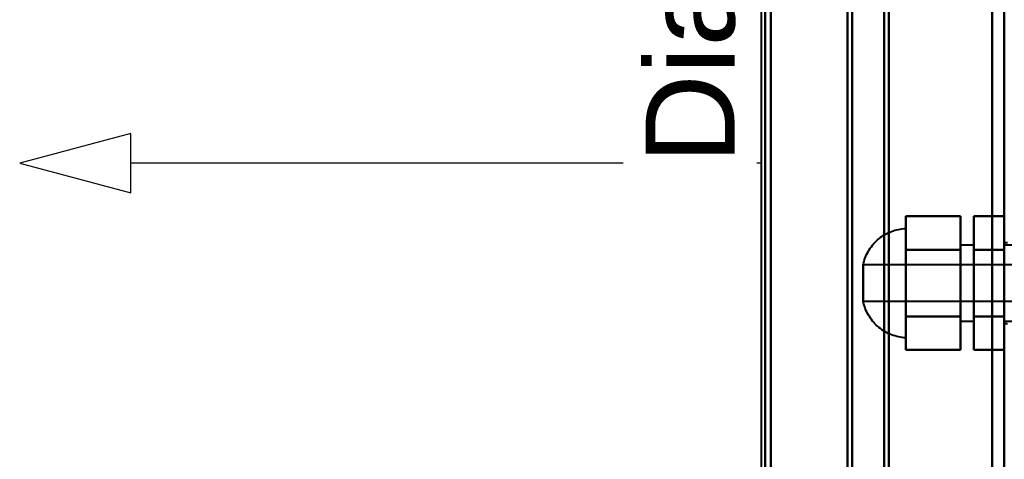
# Model space of a CAD drawing. Header units: millimetres. Extents: x -1087 to 1688, y -120 to 1010.
# Tile 26 of 86: x -695 to -533, y 664 to 737. Entities that reach past the tile are written whole.
import ezdxf

# ---------------------------------------------------------------- set-up
doc = ezdxf.new("R2010")
doc.units = ezdxf.units.MM
doc.layers.add('A-GENM', color=13, linetype='Continuous', lineweight=40)
doc.layers.add('G-IMPT', color=8, linetype='Continuous', lineweight=40)
doc.styles.add('Arial_1', font='arial.ttf', dxfattribs={"height": 14.6304})

# ---------------------------------------------------------------- blocks, each defined once
blk = doc.blocks.new('Maintenance r21 - Maintenance r21-751643-Arrière')
at = {"layer": 'A-GENM'}
for p, q in [((-535, 1.65), (-535, 939.65)), ((-535, 939.65), (-535, 1.65))]:
    blk.add_line(p, q, dxfattribs=at)
blk = doc.blocks.new('NEXA 700 CALQUES_dwg-751640-Arrière')
at = {"layer": 'G-IMPT'}
for p, q in [((-533.03, 902.77), (-533.03, 128.97)), ((-552.8, 713.37), (-552.8, 838.78)), ((-552.8, 838.78), (-552.8, 713.37)), ((-552.03, 839.37), (-552.03, 713.37)), ((-552.03, 713.37), (-552.03, 839.37)), ((-533.03, 839.87), (-533.03, 713.37)), ((-533.03, 713.37), (-533.03, 839.87)), ((-572.33, 713.37), (-572.33, 837.75)), ((-572.33, 837.75), (-572.33, 713.37)), ((-571.42, 713.37), (-571.42, 838.34)), ((-571.42, 838.34), (-571.42, 713.37)), ((-558.8, 713.37), (-558.8, 837.75)), ((-558.8, 837.75), (-558.8, 713.37)), ((-558.03, 838.34), (-558.03, 713.37)), ((-558.03, 713.37), (-558.03, 838.34)), ((-572.33, 589), (-572.33, 713.37)), ((-572.33, 713.37), (-572.33, 589)), ((-571.42, 588.41), (-571.42, 713.37)), ((-571.42, 713.37), (-571.42, 588.41)), ((-558.8, 589), (-558.8, 713.37)), ((-558.8, 713.37), (-558.8, 589)), ((-558.03, 713.37), (-558.03, 588.41)), ((-558.03, 588.41), (-558.03, 713.37)), ((-552.8, 587.96), (-552.8, 713.37)), ((-552.8, 713.37), (-552.8, 587.96)), ((-552.03, 713.37), (-552.03, 587.37)), ((-552.03, 587.37), (-552.03, 713.37)), ((-533.03, 713.37), (-533.03, 586.87)), ((-533.03, 586.87), (-533.03, 713.37)), ((-549.23, 702.27), (-549.23, 684.27)), ((-549.23, 702.27), (-549.23, 693.27)), ((-549.23, 693.27), (-549.23, 702.27)), ((-538.03, 699.52), (-540.23, 699.52)), ((-540.23, 699.52), (-540.23, 693.27)), ((-540.23, 693.27), (-540.23, 699.52)), ((-538.03, 699.52), (-538.03, 693.27)), ((-538.03, 693.27), (-538.03, 699.52)), ((-532.53, 699.92), (-533.03, 699.92)), ((-533.03, 693.27), (-533.03, 699.92)), ((-533.03, 699.92), (-533.03, 693.27)), ((-525.23, 699.52), (-533.03, 699.52)), ((-533.03, 693.27), (-533.03, 699.52)), ((-533.03, 699.52), (-533.03, 687.02)), ((-533.03, 699.52), (-533.03, 687.02)), ((-525.23, 696.27), (-556.23, 696.27)), ((-556.23, 690.27), (-556.23, 696.27)), ((-556.23, 693.27), (-556.23, 696.27)), ((-556.23, 696.27), (-556.23, 693.27)), ((-556.23, 690.27), (-556.23, 693.27)), ((-556.23, 693.27), (-556.23, 690.27)), ((-549.23, 693.27), (-549.23, 684.27)), ((-549.23, 684.27), (-549.23, 693.27)), ((-540.23, 693.27), (-540.23, 687.02)), ((-540.23, 687.02), (-540.23, 693.27)), ((-538.03, 693.27), (-538.03, 687.02)), ((-538.03, 687.02), (-538.03, 693.27)), ((-533.03, 687.02), (-533.03, 693.27)), ((-533.03, 687.02), (-533.03, 693.27)), ((-533.03, 686.62), (-533.03, 693.27)), ((-533.03, 693.27), (-533.03, 686.62)), ((-556.23, 690.27), (-525.23, 690.27)), ((-540.23, 687.02), (-538.03, 687.02)), ((-533.03, 687.02), (-525.23, 687.02)), ((-533.03, 686.62), (-532.53, 686.62))]:
    blk.add_line(p, q, dxfattribs=at)
at = {"layer": 'G-IMPT', "flags": 128}
for points in [[(-533.03, 937.77), (-533.03, 735.57), (-533.03, 533.37), (-533.03, 331.17), (-533.03, 128.97)], [(-533.03, 128.97), (-533.03, 322.42), (-533.03, 515.87), (-533.03, 709.32), (-533.03, 902.77)], [(-533.03, 745.07), (-533.03, 626.72), (-533.03, 508.37), (-533.03, 390.02), (-533.03, 271.67)], [(-533.03, 271.67), (-533.03, 390.02), (-533.03, 508.37), (-533.03, 626.72), (-533.03, 745.07)], [(-533.03, 271.67), (-533.03, 390.02), (-533.03, 508.37), (-533.03, 626.72), (-533.03, 745.07)], [(-533.03, 745.07), (-533.03, 626.72), (-533.03, 508.37), (-533.03, 390.02), (-533.03, 271.67)], [(-549.23, 698.77), (-549.23, 700.15), (-549.23, 701.52), (-549.23, 702.9), (-549.23, 704.27)], [(-549.23, 704.27), (-549.23, 702.9), (-549.23, 701.52), (-549.23, 700.15), (-549.23, 698.77)], [(-540.23, 704.27), (-542.48, 704.27), (-544.73, 704.27), (-546.98, 704.27), (-549.23, 704.27)], [(-549.23, 704.27), (-549.23, 702.9), (-549.23, 701.52), (-549.23, 700.15), (-549.23, 698.77)], [(-549.23, 698.77), (-549.23, 700.15), (-549.23, 701.52), (-549.23, 702.9), (-549.23, 704.27)], [(-549.23, 704.27), (-546.98, 704.27), (-544.73, 704.27), (-542.48, 704.27), (-540.23, 704.27)], [(-540.23, 698.77), (-540.23, 700.15), (-540.23, 701.52), (-540.23, 702.9), (-540.23, 704.27)], [(-540.23, 704.27), (-540.23, 702.9), (-540.23, 701.52), (-540.23, 700.15), (-540.23, 698.77)], [(-540.23, 698.77), (-540.23, 700.15), (-540.23, 701.52), (-540.23, 702.9), (-540.23, 704.27)], [(-540.23, 704.27), (-540.23, 702.9), (-540.23, 701.52), (-540.23, 700.15), (-540.23, 698.77)], [(-538.03, 698.77), (-538.03, 700.15), (-538.03, 701.52), (-538.03, 702.9), (-538.03, 704.27)], [(-538.03, 704.27), (-538.03, 702.9), (-538.03, 701.52), (-538.03, 700.15), (-538.03, 698.77)], [(-538.03, 704.27), (-538.03, 702.9), (-538.03, 701.52), (-538.03, 700.15), (-538.03, 698.77)], [(-533.03, 704.27), (-534.28, 704.27), (-535.53, 704.27), (-536.78, 704.27), (-538.03, 704.27)], [(-538.03, 698.77), (-538.03, 700.15), (-538.03, 701.52), (-538.03, 702.9), (-538.03, 704.27)], [(-538.03, 704.27), (-536.78, 704.27), (-535.53, 704.27), (-534.28, 704.27), (-533.03, 704.27)], [(-533.03, 698.77), (-533.03, 700.15), (-533.03, 701.52), (-533.03, 702.9), (-533.03, 704.27)], [(-533.03, 704.27), (-533.03, 702.9), (-533.03, 701.52), (-533.03, 700.15), (-533.03, 698.77)], [(-533.03, 698.77), (-533.03, 700.15), (-533.03, 701.52), (-533.03, 702.9), (-533.03, 704.27)], [(-533.03, 704.27), (-533.03, 702.9), (-533.03, 701.52), (-533.03, 700.15), (-533.03, 698.77)], [(-556.23, 696.27), (-556.16, 696.57), (-556.09, 696.85), (-556, 697.14), (-555.9, 697.42), (-555.79, 697.7), (-555.67, 697.98), (-555.53, 698.25), (-555.39, 698.51), (-555.23, 698.77), (-555.07, 699.02), (-554.89, 699.26), (-554.71, 699.5), (-554.52, 699.73), (-554.32, 699.95), (-554.1, 700.16), (-553.88, 700.37), (-553.66, 700.56), (-553.42, 700.75), (-553.18, 700.93), (-552.93, 701.09), (-552.68, 701.25), (-552.41, 701.4), (-552.15, 701.53), (-551.87, 701.66), (-551.6, 701.77), (-551.31, 701.87), (-551.03, 701.97), (-550.74, 702.05), (-550.45, 702.11), (-550.15, 702.17), (-549.86, 702.22), (-549.56, 702.25), (-549.26, 702.27), (-549.23, 702.27)], [(-549.23, 687.77), (-549.23, 690.52), (-549.23, 693.27), (-549.23, 696.02), (-549.23, 698.77)], [(-549.23, 698.77), (-549.23, 696.02), (-549.23, 693.27), (-549.23, 690.52), (-549.23, 687.77)], [(-540.23, 698.77), (-542.48, 698.77), (-544.73, 698.77), (-546.98, 698.77), (-549.23, 698.77)], [(-549.23, 698.77), (-549.23, 696.02), (-549.23, 693.27), (-549.23, 690.52), (-549.23, 687.77)], [(-549.23, 698.77), (-546.98, 698.77), (-544.73, 698.77), (-542.48, 698.77), (-540.23, 698.77)], [(-540.23, 698.77), (-542.48, 698.77), (-544.73, 698.77), (-546.98, 698.77), (-549.23, 698.77)], [(-549.23, 687.77), (-549.23, 690.52), (-549.23, 693.27), (-549.23, 696.02), (-549.23, 698.77)], [(-549.23, 698.77), (-546.98, 698.77), (-544.73, 698.77), (-542.48, 698.77), (-540.23, 698.77)], [(-540.23, 687.77), (-540.23, 690.52), (-540.23, 693.27), (-540.23, 696.02), (-540.23, 698.77)], [(-540.23, 698.77), (-540.23, 696.02), (-540.23, 693.27), (-540.23, 690.52), (-540.23, 687.77)], [(-540.23, 687.77), (-540.23, 690.52), (-540.23, 693.27), (-540.23, 696.02), (-540.23, 698.77)], [(-540.23, 698.77), (-540.23, 696.02), (-540.23, 693.27), (-540.23, 690.52), (-540.23, 687.77)], [(-538.03, 687.77), (-538.03, 690.52), (-538.03, 693.27), (-538.03, 696.02), (-538.03, 698.77)], [(-538.03, 698.77), (-538.03, 696.02), (-538.03, 693.27), (-538.03, 690.52), (-538.03, 687.77)], [(-538.03, 698.77), (-538.03, 696.02), (-538.03, 693.27), (-538.03, 690.52), (-538.03, 687.77)], [(-533.03, 698.77), (-534.28, 698.77), (-535.53, 698.77), (-536.78, 698.77), (-538.03, 698.77)], [(-538.03, 698.77), (-536.78, 698.77), (-535.53, 698.77), (-534.28, 698.77), (-533.03, 698.77)], [(-533.03, 698.77), (-534.28, 698.77), (-535.53, 698.77), (-536.78, 698.77), (-538.03, 698.77)], [(-538.03, 687.77), (-538.03, 690.52), (-538.03, 693.27), (-538.03, 696.02), (-538.03, 698.77)], [(-538.03, 698.77), (-536.78, 698.77), (-535.53, 698.77), (-534.28, 698.77), (-533.03, 698.77)], [(-533.03, 687.77), (-533.03, 690.52), (-533.03, 693.27), (-533.03, 696.02), (-533.03, 698.77)], [(-533.03, 698.77), (-533.03, 696.02), (-533.03, 693.27), (-533.03, 690.52), (-533.03, 687.77)], [(-533.03, 687.77), (-533.03, 690.52), (-533.03, 693.27), (-533.03, 696.02), (-533.03, 698.77)], [(-533.03, 698.77), (-533.03, 696.02), (-533.03, 693.27), (-533.03, 690.52), (-533.03, 687.77)], [(-549.23, 684.27), (-549.53, 684.29), (-549.83, 684.32), (-550.12, 684.37), (-550.42, 684.42), (-550.71, 684.49), (-551, 684.57), (-551.29, 684.66), (-551.57, 684.76), (-551.85, 684.88), (-552.12, 685), (-552.39, 685.14), (-552.65, 685.28), (-552.91, 685.44), (-553.16, 685.6), (-553.4, 685.78), (-553.64, 685.96), (-553.86, 686.16), (-554.08, 686.36), (-554.3, 686.57), (-554.5, 686.8), (-554.69, 687.02), (-554.88, 687.26), (-555.05, 687.5), (-555.22, 687.75), (-555.37, 688.01), (-555.52, 688.27), (-555.65, 688.54), (-555.78, 688.82), (-555.89, 689.09), (-555.99, 689.38), (-556.08, 689.66), (-556.16, 689.95), (-556.22, 690.24), (-556.23, 690.27)], [(-549.23, 687.77), (-549.23, 686.4), (-549.23, 685.02), (-549.23, 683.65), (-549.23, 682.27)], [(-549.23, 682.27), (-549.23, 683.65), (-549.23, 685.02), (-549.23, 686.4), (-549.23, 687.77)], [(-549.23, 682.27), (-549.23, 683.65), (-549.23, 685.02), (-549.23, 686.4), (-549.23, 687.77)], [(-549.23, 687.77), (-546.98, 687.77), (-544.73, 687.77), (-542.48, 687.77), (-540.23, 687.77)], [(-540.23, 687.77), (-542.48, 687.77), (-544.73, 687.77), (-546.98, 687.77), (-549.23, 687.77)], [(-549.23, 687.77), (-549.23, 686.4), (-549.23, 685.02), (-549.23, 683.65), (-549.23, 682.27)], [(-549.23, 687.77), (-546.98, 687.77), (-544.73, 687.77), (-542.48, 687.77), (-540.23, 687.77)], [(-540.23, 687.77), (-542.48, 687.77), (-544.73, 687.77), (-546.98, 687.77), (-549.23, 687.77)], [(-540.23, 687.77), (-540.23, 686.4), (-540.23, 685.02), (-540.23, 683.65), (-540.23, 682.27)], [(-540.23, 682.27), (-540.23, 683.65), (-540.23, 685.02), (-540.23, 686.4), (-540.23, 687.77)], [(-540.23, 687.77), (-540.23, 686.4), (-540.23, 685.02), (-540.23, 683.65), (-540.23, 682.27)], [(-540.23, 682.27), (-540.23, 683.65), (-540.23, 685.02), (-540.23, 686.4), (-540.23, 687.77)], [(-538.03, 687.77), (-538.03, 686.4), (-538.03, 685.02), (-538.03, 683.65), (-538.03, 682.27)], [(-538.03, 682.27), (-538.03, 683.65), (-538.03, 685.02), (-538.03, 686.4), (-538.03, 687.77)], [(-538.03, 687.77), (-538.03, 686.4), (-538.03, 685.02), (-538.03, 683.65), (-538.03, 682.27)], [(-533.03, 687.77), (-534.28, 687.77), (-535.53, 687.77), (-536.78, 687.77), (-538.03, 687.77)], [(-538.03, 687.77), (-536.78, 687.77), (-535.53, 687.77), (-534.28, 687.77), (-533.03, 687.77)], [(-533.03, 687.77), (-534.28, 687.77), (-535.53, 687.77), (-536.78, 687.77), (-538.03, 687.77)], [(-538.03, 682.27), (-538.03, 683.65), (-538.03, 685.02), (-538.03, 686.4), (-538.03, 687.77)], [(-538.03, 687.77), (-536.78, 687.77), (-535.53, 687.77), (-534.28, 687.77), (-533.03, 687.77)], [(-533.03, 682.27), (-533.03, 683.65), (-533.03, 685.02), (-533.03, 686.4), (-533.03, 687.77)], [(-533.03, 687.77), (-533.03, 686.4), (-533.03, 685.02), (-533.03, 683.65), (-533.03, 682.27)], [(-533.03, 682.27), (-533.03, 683.65), (-533.03, 685.02), (-533.03, 686.4), (-533.03, 687.77)], [(-533.03, 687.77), (-533.03, 686.4), (-533.03, 685.02), (-533.03, 683.65), (-533.03, 682.27)], [(-540.23, 682.27), (-542.48, 682.27), (-544.73, 682.27), (-546.98, 682.27), (-549.23, 682.27)], [(-549.23, 682.27), (-546.98, 682.27), (-544.73, 682.27), (-542.48, 682.27), (-540.23, 682.27)], [(-538.03, 682.27), (-536.78, 682.27), (-535.53, 682.27), (-534.28, 682.27), (-533.03, 682.27)], [(-533.03, 682.27), (-534.28, 682.27), (-535.53, 682.27), (-536.78, 682.27), (-538.03, 682.27)]]:
    blk.add_lwpolyline(points, dxfattribs=at)
blk = doc.blocks.new('Souche connecteur circulaire R23 - Souche connecteur circulaire R23-751696-Arrière')
at = {"layer": 'A-GENM'}
for p, q in [((-573.03, 838), (-573.03, 713)), ((-573.03, 713), (-573.03, 588))]:
    blk.add_line(p, q, dxfattribs=at)

msp = doc.modelspace()

# ---------------------------------------------------------------- linework, layer by layer
at = {"color": 94, "lineweight": 30}
for p, q in [((-573.03, 588), (-573.03, 838)), ((-573.03, 838), (-573.03, 588))]:
    msp.add_line(p, q, dxfattribs=at)
at = {"color": 1, "lineweight": 30}
msp.add_line((-573.03, 588), (-573.03, 838), dxfattribs=at)
at = {"color": 5, "lineweight": 30}
msp.add_line((-573.03, 713), (-676.66, 713), dxfattribs=at)
at = {"color": 5, "lineweight": 30, "flags": 128}
msp.add_lwpolyline([(-694.95, 713), (-676.66, 708.1), (-676.66, 717.9)], close=True, dxfattribs=at)

# ---------------------------------------------------------------- block references
at = {"layer": 'A-GENM'}
for name in ['Maintenance r21 - Maintenance r21-751643-Arrière', 'Souche connecteur circulaire R23 - Souche connecteur circulaire R23-751696-Arrière']:
    msp.add_blockref(name, (0, 0), dxfattribs=at)
at = {"layer": 'G-IMPT'}
msp.add_blockref('NEXA 700 CALQUES_dwg-751640-Arrière', (0, 0), dxfattribs=at)

# ---------------------------------------------------------------- next in the draw order: texts
at = {"color": 5, "lineweight": 30, "insert": (-592.02, 754.34), "char_height": 14.63, "width": 99.2058, "attachment_point": 2, "rotation": 90, "line_spacing_factor": 0.941778, "style": 'Arial_1', "bg_fill": 3, "box_fill_scale": 1.25, "bg_fill_color": 256, "bg_fill_true_color": 13158600, "bg_fill_transparency": 0}
msp.add_mtext('Diamètre', dxfattribs=at)

doc.saveas('drawing.dxf')
